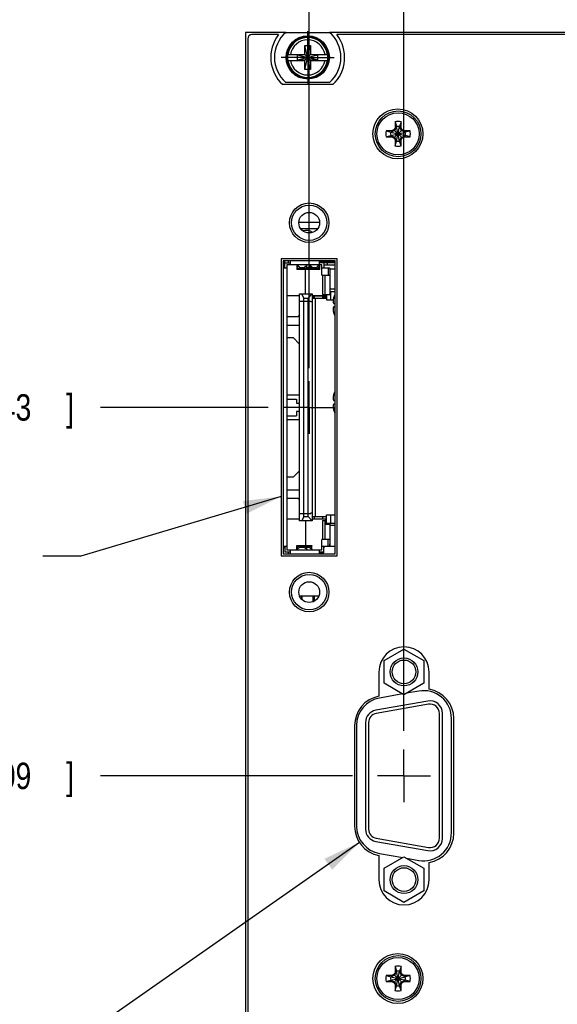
# Model space of a CAD drawing. Header units: inches. Extents: x 0.2 to 16.8, y 0.1 to 10.8.
# Tile 3 of 21: x 4.3 to 6.9, y 3.8 to 8.4. Entities that reach past the tile are written whole.
import ezdxf

# ---------------------------------------------------------------- set-up
doc = ezdxf.new("R2010")
doc.units = ezdxf.units.IN
doc.header["$LTSCALE"] = 0.935
doc.header["$MEASUREMENT"] = 0
doc.linetypes.add('CENTER', pattern=[0.6, 0.375, -0.075, 0.075, -0.075])
doc.layers.get('0').update_dxf_attribs({"linetype": 'CONTINUOUS'})
for name, color, linetype in [('DEFAULT_1', 7, 'CENTER'), ('DETAIL', 7, 'CONTINUOUS'), ('DIMENSIONS', 7, 'CONTINUOUS')]:
    doc.layers.add(name, color=color, linetype=linetype)
doc.styles.get("Standard").update_dxf_attribs({"font": 'txt', "width": 0.8})
doc.dimstyles.new('DIMSTYLE_1', dxfattribs={"dimtxt": 0.125, "dimasz": 0.18, "dimexe": 0.18, "dimexo": 0.0625, "dimgap": 0.09, "dimtad": 0, "dimtih": 1, "dimtoh": 1, "dimdec": 3, "dimzin": 4, "dimdsep": 46, "dimtxsty": 'STANDARD', "dimblk": '_FILLED', "dimblk1": '_FILLED', "dimblk2": '_FILLED', "dimcen": 0.09, "dimadec": 0, "dimazin": 0, "dimtp": 0.01, "dimtm": 0.01, "dimtfac": 1, "dimtdec": 3, "dimtofl": 0, "dimtmove": 0, "dimatfit": 3, "dimldrblk": '_FILLED', "dimfxl": 1, "dimtolj": 1, "dimtzin": 4, "dimarcsym": 0})

# ---------------------------------------------------------------- blocks, each defined once
blk = doc.blocks.new('*D1')
at = {"layer": 'DIMENSIONS', "color": 2, "linetype": 'CONTINUOUS'}
blk.add_line((6.1408, 5.055), (6.1408, 9.0511), dxfattribs=at)
at = {"layer": 'DIMENSIONS', "color": 2, "linetype": 'CONTINUOUS', "width": 0.8}
for s, p in [(']', (6.2033, 10.3386)), ('49.38', (6.2033, 9.8386)), ('[', (6.2033, 9.7386)), ('1.944', (6.2033, 9.1136))]:
    blk.add_text(s, height=0.125, rotation=90, dxfattribs=at).set_placement(p)
blk = doc.blocks.new('_FILLED')
at = {"color": 0, "linetype": 'BYBLOCK'}
blk.add_solid([(0, 0), (-1, 0.174), (-1, -0.174)], dxfattribs=at)
blk = doc.blocks.new('*D11')
at = {"layer": 'DIMENSIONS', "color": 2, "linetype": 'CONTINUOUS'}
blk.add_line((5.8963, 4.8411), (4.7033, 4.8411), dxfattribs=at)
at = {"layer": 'DIMENSIONS', "color": 2, "linetype": 'CONTINUOUS', "width": 0.8}
for s, p in [('1.421', (3.3158, 4.7786)), ('[', (3.9408, 4.7786)), ('36.09', (4.0408, 4.7786)), (']', (4.5408, 4.7786))]:
    blk.add_text(s, height=0.125, dxfattribs=at).set_placement(p)
blk = doc.blocks.new('*D12')
at = {"layer": 'DIMENSIONS', "color": 2, "linetype": 'CONTINUOUS'}
blk.add_line((5.4976, 6.5869), (4.7033, 6.5869), dxfattribs=at)
at = {"layer": 'DIMENSIONS', "color": 2, "linetype": 'CONTINUOUS', "width": 0.8}
for s, p in [('3.167', (3.3158, 6.5244)), ('[', (3.9408, 6.5244)), ('80.43', (4.0408, 6.5244)), (']', (4.5408, 6.5244))]:
    blk.add_text(s, height=0.125, dxfattribs=at).set_placement(p)
blk = doc.blocks.new('*D15')
at = {"layer": 'DIMENSIONS', "color": 2, "linetype": 'CONTINUOUS'}
blk.add_line((5.6918, 6.7724), (5.6918, 9.0511), dxfattribs=at)
at = {"layer": 'DIMENSIONS', "color": 2, "linetype": 'CONTINUOUS', "width": 0.8}
for s, p in [(']', (5.7543, 10.3386)), ('60.78', (5.7543, 9.8386)), ('[', (5.7543, 9.7386)), ('2.393', (5.7543, 9.1136))]:
    blk.add_text(s, height=0.125, rotation=90, dxfattribs=at).set_placement(p)

msp = doc.modelspace()

# ---------------------------------------------------------------- linework, layer by layer
at = {"color": 7, "linetype": 'CONTINUOUS'}
for p, q in [((5.3908, 8.3631), (5.3908, 3.2961)), ((5.5811, 8.3631), (5.3908, 8.3631)), ((5.5471, 8.3531), (5.4208, 8.3531)), ((5.5811, 8.3636), (5.7886, 8.3636)), ((7.9811, 8.3631), (5.7886, 8.3631)), ((7.9471, 8.3531), (5.8225, 8.3531)), ((5.4008, 8.3331), (5.4008, 3.3261)), ((5.5902, 8.2589), (5.6731, 8.2589)), ((5.6711, 8.188), (5.6986, 8.3022)), ((5.6711, 8.2589), (5.6711, 8.3022)), ((5.6986, 8.188), (5.6711, 8.3022)), ((5.6711, 8.3022), (5.6986, 8.3022)), ((5.6731, 8.2589), (5.6731, 8.2568)), ((5.6965, 8.2589), (5.6965, 8.2568)), ((5.6965, 8.2589), (5.7795, 8.2589)), ((5.6986, 8.3022), (5.6986, 8.2589)), ((5.5902, 8.2313), (5.6731, 8.2313)), ((5.6363, 8.2334), (5.6363, 8.2568)), ((5.6363, 8.2568), (5.7334, 8.2334)), ((5.6731, 8.2568), (5.6363, 8.2568)), ((5.6363, 8.2334), (5.7334, 8.2568)), ((5.6363, 8.2334), (5.6731, 8.2334)), ((5.6711, 8.188), (5.6711, 8.2313)), ((5.6731, 8.2334), (5.6965, 8.2568)), ((5.6965, 8.2334), (5.6731, 8.2568)), ((5.6731, 8.2313), (5.6731, 8.2334)), ((5.7334, 8.2568), (5.6965, 8.2568)), ((5.6965, 8.2313), (5.6965, 8.2334)), ((5.6965, 8.2334), (5.7334, 8.2334)), ((5.6965, 8.2313), (5.7795, 8.2313)), ((5.6986, 8.2313), (5.6986, 8.188)), ((5.7334, 8.2334), (5.7334, 8.2568)), ((5.6986, 8.188), (5.6711, 8.188)), ((5.7886, 8.1266), (5.5811, 8.1266)), ((5.8033, 8.1163), (5.5663, 8.1163)), ((6.0983, 7.9397), (6.0983, 7.9106)), ((6.0983, 7.9397), (6.1056, 7.9174)), ((6.1274, 7.9397), (6.1201, 7.9174)), ((6.1274, 7.9106), (6.1274, 7.9397)), ((6.0562, 7.8977), (6.0785, 7.8904)), ((6.0854, 7.8977), (6.0562, 7.8977)), ((6.0785, 7.8904), (6.1472, 7.8758)), ((6.0785, 7.8758), (6.1472, 7.8904)), ((6.08, 7.8904), (6.0785, 7.8904)), ((6.0962, 7.8997), (6.08, 7.8904)), ((6.0854, 7.8977), (6.08, 7.8904)), ((6.08, 7.8904), (6.1457, 7.8758)), ((6.08, 7.8758), (6.1457, 7.8904)), ((6.0935, 7.9024), (6.0854, 7.8977)), ((6.0983, 7.9106), (6.0935, 7.9024)), ((6.0935, 7.8638), (6.1321, 7.9024)), ((6.1321, 7.8638), (6.0935, 7.9024)), ((6.1056, 7.9159), (6.0962, 7.8997)), ((6.0983, 7.9106), (6.1056, 7.9159)), ((6.1056, 7.8488), (6.1201, 7.9174)), ((6.1056, 7.9174), (6.1056, 7.9159)), ((6.1201, 7.8488), (6.1056, 7.9174)), ((6.1056, 7.8502), (6.1201, 7.9159)), ((6.1201, 7.8502), (6.1056, 7.9159)), ((6.1201, 7.9159), (6.1201, 7.9174)), ((6.1295, 7.8997), (6.1201, 7.9159)), ((6.1274, 7.9106), (6.1201, 7.9159)), ((6.1321, 7.9024), (6.1274, 7.9106)), ((6.1457, 7.8904), (6.1295, 7.8997)), ((6.1403, 7.8977), (6.1321, 7.9024)), ((6.1403, 7.8977), (6.1457, 7.8904)), ((6.1695, 7.8977), (6.1403, 7.8977)), ((6.1472, 7.8904), (6.1457, 7.8904)), ((6.1695, 7.8977), (6.1472, 7.8904)), ((6.0562, 7.8685), (6.0785, 7.8758)), ((6.0562, 7.8685), (6.0854, 7.8685)), ((6.0785, 7.8758), (6.08, 7.8758)), ((6.0854, 7.8685), (6.08, 7.8758)), ((6.08, 7.8758), (6.0962, 7.8664)), ((6.0854, 7.8685), (6.0935, 7.8638)), ((6.0935, 7.8638), (6.0983, 7.8556)), ((6.0962, 7.8664), (6.1056, 7.8502)), ((6.0983, 7.8556), (6.0983, 7.8265)), ((6.0983, 7.8556), (6.1056, 7.8502)), ((6.0983, 7.8265), (6.1056, 7.8488)), ((6.1056, 7.8502), (6.1056, 7.8488)), ((6.1201, 7.8502), (6.1295, 7.8664)), ((6.1274, 7.8556), (6.1201, 7.8502)), ((6.1201, 7.8488), (6.1201, 7.8502)), ((6.1274, 7.8265), (6.1201, 7.8488)), ((6.1274, 7.8556), (6.1321, 7.8638)), ((6.1274, 7.8265), (6.1274, 7.8556)), ((6.1295, 7.8664), (6.1457, 7.8758)), ((6.1321, 7.8638), (6.1403, 7.8685)), ((6.1403, 7.8685), (6.1457, 7.8758)), ((6.1403, 7.8685), (6.1695, 7.8685)), ((6.1457, 7.8758), (6.1472, 7.8758)), ((6.1695, 7.8685), (6.1472, 7.8758)), ((5.6428, 7.4644), (5.7408, 7.4644)), ((5.6512, 7.4344), (5.7325, 7.4344)), ((5.701, 7.4136), (5.6827, 7.4136)), ((5.5588, 7.2911), (5.5588, 5.8831)), ((5.8248, 7.2911), (5.5588, 7.2911)), ((5.5688, 7.2809), (5.5688, 5.8929)), ((5.8148, 7.2809), (5.5688, 7.2809)), ((5.5764, 7.2463), (5.5764, 7.2809)), ((5.5942, 7.2718), (5.5942, 7.2809)), ((5.602, 7.2809), (5.602, 7.262)), ((5.7398, 7.2809), (5.7398, 7.262)), ((5.8148, 5.8929), (5.8148, 7.2809)), ((5.8248, 5.8831), (5.8248, 7.2911)), ((5.5688, 7.2718), (5.602, 7.2718)), ((5.5863, 7.2463), (5.5688, 7.2463)), ((5.5863, 7.262), (5.5863, 5.9116)), ((5.7516, 7.262), (5.5863, 7.262)), ((5.6453, 7.2508), (5.6314, 7.262)), ((5.6335, 7.2603), (5.6335, 7.2404)), ((5.7418, 7.2404), (5.6335, 7.2404)), ((5.6418, 7.2537), (5.6387, 7.2524)), ((5.6453, 7.2464), (5.6387, 7.2435)), ((5.6387, 7.2435), (5.6756, 7.2435)), ((5.6453, 7.2508), (5.6453, 7.2464)), ((5.6453, 7.2502), (5.669, 7.2502)), ((5.669, 7.2508), (5.6828, 7.262)), ((5.669, 7.2464), (5.669, 7.2508)), ((5.6756, 7.2435), (5.669, 7.2464)), ((5.6756, 7.2524), (5.6725, 7.2537)), ((5.6749, 7.1245), (5.6749, 7.2404)), ((5.6808, 7.2404), (5.6808, 7.2603)), ((5.6808, 7.2502), (5.6926, 7.2502)), ((5.6808, 7.2435), (5.6945, 7.2435)), ((5.7064, 7.2508), (5.6869, 7.262)), ((5.6926, 7.2508), (5.6938, 7.2518)), ((5.6926, 7.2464), (5.6926, 7.2508)), ((5.6945, 7.2455), (5.6926, 7.2464)), ((5.6945, 7.2576), (5.6945, 7.2404)), ((5.6997, 7.2524), (5.702, 7.2533)), ((5.6997, 7.2488), (5.6997, 7.2524)), ((5.6997, 7.2435), (5.6997, 7.2488)), ((5.7064, 7.2464), (5.6997, 7.2435)), ((5.6997, 7.2435), (5.7366, 7.2435)), ((5.7064, 7.2508), (5.7064, 7.2464)), ((5.7064, 7.2502), (5.73, 7.2502)), ((5.73, 7.2508), (5.7383, 7.262)), ((5.73, 7.2464), (5.73, 7.2508)), ((5.7366, 7.2435), (5.73, 7.2464)), ((5.7325, 7.2542), (5.7366, 7.2524)), ((5.7366, 7.2524), (5.7366, 7.2435)), ((5.7418, 7.261), (5.7383, 7.261)), ((5.8148, 7.2758), (5.7398, 7.2758)), ((5.8148, 7.2718), (5.7398, 7.2718)), ((5.7418, 7.2404), (5.7418, 7.261)), ((5.7516, 7.2128), (5.7516, 7.262)), ((5.789, 7.2463), (5.7516, 7.2463)), ((5.7615, 7.2738), (5.7615, 7.2463)), ((5.7615, 7.262), (5.8148, 7.262)), ((5.7792, 7.262), (5.7792, 7.2718)), ((5.7812, 7.2463), (5.7812, 7.2128)), ((5.789, 7.2463), (5.789, 7.2128)), ((5.789, 7.2443), (5.8148, 7.2443)), ((5.791, 7.1222), (5.791, 7.2443)), ((5.7516, 7.2128), (5.791, 7.2128)), ((5.7556, 7.2128), (5.7556, 7.1222)), ((5.7654, 7.2128), (5.7654, 7.1222)), ((5.789, 7.2246), (5.791, 7.2246)), ((5.8148, 7.1468), (5.791, 7.1468)), ((5.6463, 7.1154), (5.5863, 7.1154)), ((5.6463, 6.0497), (5.6463, 7.1245)), ((5.6463, 7.1245), (5.7066, 7.1245)), ((5.666, 7.1049), (5.6571, 7.1245)), ((5.666, 6.0694), (5.666, 7.1049)), ((5.666, 7.1049), (5.6869, 7.1049)), ((5.7066, 7.1245), (5.6869, 7.1049)), ((5.6869, 6.0694), (5.6869, 7.1049)), ((5.7066, 7.1245), (5.7066, 6.0497)), ((5.7066, 7.1163), (5.7733, 7.1163)), ((5.7733, 7.1154), (5.7066, 7.1154)), ((5.7174, 7.1097), (5.7066, 7.1097)), ((5.7066, 7.1049), (5.7733, 7.1049)), ((5.7174, 7.1049), (5.7174, 7.1154)), ((5.7223, 6.0694), (5.7223, 7.1049)), ((5.7556, 7.1222), (5.791, 7.1222)), ((5.7568, 7.1049), (5.7568, 7.1154)), ((5.7733, 7.1097), (5.7568, 7.1097)), ((5.7703, 7.1154), (5.7703, 7.1222)), ((5.7733, 7.1222), (5.7733, 7.097)), ((5.7733, 7.097), (5.8056, 7.097)), ((5.791, 7.1363), (5.8148, 7.1363)), ((5.793, 7.1363), (5.793, 7.097)), ((5.6463, 7.0899), (5.6995, 7.0899)), ((5.6995, 7.0871), (5.6995, 7.0899)), ((5.7066, 7.0871), (5.6995, 7.0871)), ((5.8077, 7.0799), (5.8144, 7.0799)), ((5.8144, 7.0629), (5.8077, 7.0629)), ((5.6375, 7.0159), (5.5863, 7.0159)), ((5.6463, 7.0248), (5.6375, 7.0159)), ((5.5863, 6.9766), (5.6463, 6.9766)), ((5.5863, 6.9175), (5.6158, 6.9175)), ((5.6158, 6.9175), (5.6463, 6.887)), ((5.5863, 6.6459), (5.6463, 6.6459)), ((5.5863, 6.6262), (5.6316, 6.6262)), ((5.6316, 6.6262), (5.6316, 6.6065)), ((5.6316, 6.6065), (5.6463, 6.6065)), ((5.8077, 6.6199), (5.8144, 6.6199)), ((5.8144, 6.6029), (5.8077, 6.6029)), ((5.5863, 6.5474), (5.6316, 6.5474)), ((5.6316, 6.5671), (5.6316, 6.5474)), ((5.6463, 6.5671), (5.6316, 6.5671)), ((5.6463, 6.5278), (5.5863, 6.5278)), ((5.6158, 6.2561), (5.5863, 6.2561)), ((5.6463, 6.2866), (5.6158, 6.2561)), ((5.5863, 6.197), (5.6463, 6.197)), ((5.5863, 6.1577), (5.6375, 6.1577)), ((5.6375, 6.1577), (5.6463, 6.1488)), ((5.6463, 6.0844), (5.6995, 6.0844)), ((5.666, 6.0694), (5.6571, 6.0497)), ((5.666, 6.0694), (5.6869, 6.0694)), ((5.6869, 6.0694), (5.7066, 6.0497)), ((5.6995, 6.0844), (5.6995, 6.0871)), ((5.6995, 6.0871), (5.7066, 6.0871)), ((5.7066, 6.0694), (5.7733, 6.0694)), ((5.7174, 6.0583), (5.7174, 6.0694)), ((5.7568, 6.0583), (5.7568, 6.0694)), ((5.7733, 6.0379), (5.7733, 6.0773)), ((5.7733, 6.0773), (5.8148, 6.0773)), ((5.793, 6.0773), (5.793, 6.0379)), ((5.5863, 6.0583), (5.6463, 6.0583)), ((5.7066, 6.0497), (5.6463, 6.0497)), ((5.6749, 6.0497), (5.6749, 5.9333)), ((5.7066, 6.0583), (5.7733, 6.0583)), ((5.7733, 6.0573), (5.7066, 6.0573)), ((5.7556, 6.0514), (5.7556, 5.9608)), ((5.7556, 6.0514), (5.7654, 6.0514)), ((5.7654, 6.0514), (5.7654, 5.9608)), ((5.7654, 6.0337), (5.791, 6.0337)), ((5.7703, 6.0337), (5.7703, 6.0583)), ((5.7733, 6.0379), (5.8148, 6.0379)), ((5.791, 5.9293), (5.791, 6.0337)), ((5.8148, 6.0268), (5.791, 6.0268)), ((5.5863, 5.9274), (5.5688, 5.9274)), ((5.5764, 5.9274), (5.5764, 5.9018)), ((5.6335, 5.9133), (5.6335, 5.9333)), ((5.6335, 5.9333), (5.7044, 5.9333)), ((5.6387, 5.9301), (5.6453, 5.9272)), ((5.6756, 5.9301), (5.6387, 5.9301)), ((5.6453, 5.9272), (5.6453, 5.9228)), ((5.669, 5.9272), (5.6756, 5.9301)), ((5.669, 5.9228), (5.669, 5.9272)), ((5.6808, 5.9133), (5.6808, 5.9333)), ((5.6992, 5.9301), (5.6808, 5.9301)), ((5.6926, 5.9272), (5.6992, 5.9301)), ((5.6926, 5.9228), (5.6926, 5.9272)), ((5.7044, 5.9133), (5.7044, 5.9333)), ((5.7516, 5.9116), (5.7516, 5.9608)), ((5.789, 5.9608), (5.7516, 5.9608)), ((5.789, 5.9274), (5.7516, 5.9274)), ((5.7615, 5.8998), (5.7615, 5.9274)), ((5.7812, 5.9274), (5.7812, 5.9608)), ((5.789, 5.9608), (5.789, 5.9274)), ((5.791, 5.949), (5.789, 5.949)), ((5.7897, 5.9411), (5.789, 5.9411)), ((5.789, 5.9293), (5.8148, 5.9293)), ((5.7897, 5.9293), (5.7897, 5.9411)), ((5.5588, 5.8831), (5.8248, 5.8831)), ((5.5764, 5.9218), (5.5688, 5.9218)), ((5.5688, 5.8929), (5.8148, 5.8929)), ((5.602, 5.9018), (5.5764, 5.9018)), ((5.5863, 5.9116), (5.7516, 5.9116)), ((5.5942, 5.8929), (5.5942, 5.9018)), ((5.602, 5.9116), (5.602, 5.8929)), ((5.6453, 5.9228), (5.6315, 5.9116)), ((5.6418, 5.9199), (5.6387, 5.9213)), ((5.669, 5.9234), (5.6453, 5.9234)), ((5.6828, 5.9116), (5.669, 5.9228)), ((5.6756, 5.9213), (5.6725, 5.9199)), ((5.6926, 5.9234), (5.6808, 5.9234)), ((5.7065, 5.9116), (5.6926, 5.9228)), ((5.6992, 5.9213), (5.6961, 5.9199)), ((5.7398, 5.9116), (5.7398, 5.8929)), ((5.7615, 5.9018), (5.7398, 5.9018)), ((5.7611, 5.8978), (5.7398, 5.8978)), ((5.7568, 5.8978), (5.7568, 5.9018)), ((5.6821, 5.76), (5.7015, 5.76)), ((5.6461, 5.6939), (5.7376, 5.6939)), ((5.6571, 5.6772), (5.6571, 5.6939)), ((5.6591, 5.6753), (5.6591, 5.6939)), ((5.7111, 5.6668), (5.7111, 5.6939)), ((5.7174, 5.6699), (5.7174, 5.6939)), ((6.0473, 5.3879), (6.1408, 5.4418)), ((6.1408, 5.4418), (6.2343, 5.3879)), ((6.0473, 5.2799), (6.0473, 5.3879)), ((6.2343, 5.3879), (6.2343, 5.2799)), ((6.0218, 5.3331), (6.0218, 5.2186)), ((6.2598, 5.2521), (6.2598, 5.3331)), ((6.1408, 5.2259), (6.0473, 5.2799)), ((6.2343, 5.2799), (6.1408, 5.2259)), ((6.1347, 5.2294), (6.0249, 5.2101)), ((6.2109, 5.2429), (6.1523, 5.2325)), ((6.2542, 5.1955), (6.0072, 5.1519)), ((6.2568, 5.1807), (6.0098, 5.1372)), ((6.3085, 4.5454), (6.3085, 5.1374)), ((6.3235, 4.5454), (6.3235, 5.1374)), ((5.9585, 5.0938), (5.9585, 4.5889)), ((5.9735, 5.0938), (5.9735, 4.5889)), ((6.3658, 4.5709), (6.3658, 5.1129)), ((6.3768, 4.5699), (6.3768, 5.1123)), ((5.9068, 5.0792), (5.9068, 4.603)), ((5.9158, 5.0801), (5.9158, 4.6037)), ((6.0072, 4.5308), (6.2542, 4.4873)), ((6.0098, 4.5456), (6.2568, 4.5021)), ((6.0218, 4.4636), (6.0218, 4.3491)), ((6.0249, 4.4737), (6.1347, 4.4543)), ((6.0473, 4.4039), (6.1408, 4.4578)), ((6.1408, 4.4578), (6.2343, 4.4039)), ((6.1523, 4.4512), (6.2109, 4.4409)), ((6.0473, 4.2959), (6.0473, 4.4039)), ((6.2343, 4.4039), (6.2343, 4.2959)), ((6.2598, 4.3491), (6.2598, 4.4301)), ((6.1408, 4.2419), (6.0473, 4.2959)), ((6.2343, 4.2959), (6.1408, 4.2419)), ((6.0983, 3.9377), (6.1056, 3.9154)), ((6.0983, 3.9377), (6.0983, 3.9086)), ((6.1274, 3.9377), (6.1201, 3.9154)), ((6.1274, 3.9086), (6.1274, 3.9377)), ((6.0562, 3.8957), (6.0785, 3.8884)), ((6.0854, 3.8957), (6.0562, 3.8957)), ((6.0562, 3.8665), (6.0785, 3.8738)), ((6.0785, 3.8884), (6.1472, 3.8738)), ((6.08, 3.8884), (6.0785, 3.8884)), ((6.0785, 3.8738), (6.1472, 3.8884)), ((6.0785, 3.8738), (6.08, 3.8738)), ((6.0962, 3.8977), (6.08, 3.8884)), ((6.0854, 3.8957), (6.08, 3.8884)), ((6.08, 3.8884), (6.1457, 3.8738)), ((6.08, 3.8738), (6.1457, 3.8884)), ((6.08, 3.8738), (6.0962, 3.8644)), ((6.0854, 3.8665), (6.08, 3.8738)), ((6.0935, 3.9004), (6.0854, 3.8957)), ((6.0983, 3.9086), (6.0935, 3.9004)), ((6.0935, 3.9004), (6.1321, 3.8618)), ((6.0935, 3.8618), (6.1321, 3.9004)), ((6.1056, 3.9139), (6.0962, 3.8977)), ((6.0983, 3.9086), (6.1056, 3.9139)), ((6.1201, 3.8468), (6.1056, 3.9154)), ((6.1056, 3.9154), (6.1056, 3.9139)), ((6.1056, 3.8468), (6.1201, 3.9154)), ((6.1201, 3.8482), (6.1056, 3.9139)), ((6.1056, 3.8482), (6.1201, 3.9139)), ((6.1201, 3.9139), (6.1201, 3.9154)), ((6.1274, 3.9086), (6.1201, 3.9139)), ((6.1295, 3.8977), (6.1201, 3.9139)), ((6.1321, 3.9004), (6.1274, 3.9086)), ((6.1457, 3.8884), (6.1295, 3.8977)), ((6.1295, 3.8644), (6.1457, 3.8738)), ((6.1403, 3.8957), (6.1321, 3.9004)), ((6.1695, 3.8957), (6.1403, 3.8957)), ((6.1403, 3.8957), (6.1457, 3.8884)), ((6.1403, 3.8665), (6.1457, 3.8738)), ((6.1472, 3.8884), (6.1457, 3.8884)), ((6.1457, 3.8738), (6.1472, 3.8738)), ((6.1695, 3.8957), (6.1472, 3.8884)), ((6.1695, 3.8665), (6.1472, 3.8738)), ((6.0562, 3.8665), (6.0854, 3.8665)), ((6.0854, 3.8665), (6.0935, 3.8618)), ((6.0935, 3.8618), (6.0983, 3.8536)), ((6.0962, 3.8644), (6.1056, 3.8482)), ((6.0983, 3.8536), (6.1056, 3.8482)), ((6.0983, 3.8536), (6.0983, 3.8245)), ((6.0983, 3.8245), (6.1056, 3.8468)), ((6.1056, 3.8482), (6.1056, 3.8468)), ((6.1201, 3.8482), (6.1295, 3.8644)), ((6.1274, 3.8536), (6.1201, 3.8482)), ((6.1201, 3.8468), (6.1201, 3.8482)), ((6.1274, 3.8245), (6.1201, 3.8468)), ((6.1274, 3.8536), (6.1321, 3.8618)), ((6.1274, 3.8245), (6.1274, 3.8536)), ((6.1321, 3.8618), (6.1403, 3.8665)), ((6.1403, 3.8665), (6.1695, 3.8665))]:
    msp.add_line(p, q, dxfattribs=at)
for centre, radius in [((5.6848, 8.2451), 0.1025), ((5.6848, 8.2451), 0.098), ((6.1118, 7.8831), 0.1185), ((6.1128, 7.8831), 0.1083), ((6.1128, 7.8831), 0.1), ((5.6918, 7.4621), 0.0935), ((5.6918, 7.4619), 0.0835), ((5.6918, 7.4619), 0.0492), ((5.6918, 5.7121), 0.0935), ((5.6918, 5.7119), 0.0835), ((5.6918, 5.7119), 0.0492), ((6.1408, 5.3339), 0.066), ((6.1408, 5.3339), 0.056), ((6.1408, 4.3499), 0.066), ((6.1408, 4.3499), 0.056), ((6.1118, 3.8811), 0.1185), ((6.1128, 3.8811), 0.1083), ((6.1128, 3.8811), 0.1)]:
    msp.add_circle(centre, radius, dxfattribs=at)
for centre, radius, start, end in [((5.4208, 8.3331), 0.02, 90, 180), ((5.6848, 8.2451), 0.175, 141.8922, 227.3792), ((5.6848, 8.2451), 0.1575, 131.203, 228.797), ((5.6848, 8.2451), 0.1575, 311.203, 48.797), ((5.6848, 8.2451), 0.175, 312.6208, 38.1078), ((5.6848, 8.2451), 0.0947, 8.3637, 171.6363), ((5.6848, 8.2451), 0.0832, 9.5336, 170.4664), ((5.6848, 8.2451), 0.0956, 171.7166, 188.2834), ((5.6848, 8.2451), 0.0956, 351.7166, 8.2834), ((5.6848, 8.2451), 0.0947, 188.3637, 351.6363), ((5.6848, 8.2451), 0.0832, 189.5336, 350.4664), ((6.1128, 7.8831), 0.0585, 75.5723, 104.4277), ((6.1128, 7.8831), 0.0585, 165.5723, 194.4277), ((6.1128, 7.8831), 0.0351, 168.0164, 191.9836), ((6.1128, 7.8831), 0.0351, 78.0164, 101.9836), ((6.1128, 7.8831), 0.0351, 348.0164, 11.9836), ((6.1128, 7.8831), 0.0585, 345.5723, 14.4277), ((6.1128, 7.8831), 0.0351, 258.0164, 281.9836), ((6.1128, 7.8831), 0.0585, 255.5723, 284.4277), ((5.6758, 7.3565), 0.0689, 60.4271, 102.2278), ((5.7536, 7.2738), 0.00787, 0, 14.9217), ((5.7693, 7.2522), 0.00787, 202.6838, 229.3836), ((5.9161, 7.0714), 0.114, 153.2508, 162.1171), ((5.9161, 7.0714), 0.114, 197.8829, 206.7492), ((5.9161, 6.6114), 0.114, 153.2508, 162.1171), ((5.9161, 6.6114), 0.114, 197.8829, 206.7492), ((5.7693, 5.9215), 0.00787, 135, 180), ((5.7536, 5.8998), 0.00787, 297.2354, 360), ((6.1408, 5.3331), 0.119, 0, 180), ((6.2338, 5.1129), 0.132, 0, 100), ((6.2348, 5.1123), 0.142, 0, 79.8599), ((6.0488, 5.0792), 0.142, 100.961, 180), ((6.0478, 5.0801), 0.132, 100, 180), ((6.2645, 5.1374), 0.059, 0, 100), ((6.2645, 5.1374), 0.044, 0, 100), ((6.0175, 5.0938), 0.059, 100, 180), ((6.0175, 5.0938), 0.044, 100, 180), ((6.0488, 4.603), 0.142, 180, 259.039), ((6.0478, 4.6037), 0.132, 180, 260), ((6.0175, 4.5889), 0.059, 180, 260), ((6.0175, 4.5889), 0.044, 180, 260), ((6.2338, 4.5709), 0.132, 260, 360), ((6.2645, 4.5454), 0.059, 260, 360), ((6.2645, 4.5454), 0.044, 260, 360), ((6.2348, 4.5699), 0.142, 280.1401, 360), ((6.1408, 4.3491), 0.119, 180, 360), ((6.1128, 3.8811), 0.0585, 75.5723, 104.4277), ((6.1128, 3.8811), 0.0585, 165.5723, 194.4277), ((6.1128, 3.8811), 0.0351, 168.0164, 191.9836), ((6.1128, 3.8811), 0.0351, 78.0164, 101.9836), ((6.1128, 3.8811), 0.0351, 348.0164, 11.9836), ((6.1128, 3.8811), 0.0585, 345.5723, 14.4277), ((6.1128, 3.8811), 0.0351, 258.0164, 281.9836), ((6.1128, 3.8811), 0.0585, 255.5723, 284.4277)]:
    msp.add_arc(centre, radius, start, end, dxfattribs=at)
for points, knots in [([(5.6387, 7.2524), (5.6381, 7.2521), (5.637, 7.2516), (5.6353, 7.2511), (5.6341, 7.2508), (5.6335, 7.2507)], [0, 0, 0, 0, 0.345502, 0.678667, 1, 1, 1, 1]), ([(5.6335, 7.2416), (5.6341, 7.2418), (5.6353, 7.2421), (5.637, 7.2428), (5.6381, 7.2432), (5.6387, 7.2435)], [0, 0, 0, 0, 0.325753, 0.659023, 1, 1, 1, 1]), ([(5.6791, 7.2511), (5.6785, 7.2513), (5.6773, 7.2516), (5.6762, 7.2521), (5.6756, 7.2524)], [0, 0, 0, 0, 0.49091, 1, 1, 1, 1]), ([(5.6808, 7.2416), (5.6802, 7.2418), (5.679, 7.2422), (5.6773, 7.2428), (5.6762, 7.2432), (5.6756, 7.2435)], [0, 0, 0, 0, 0.327272, 0.660559, 1, 1, 1, 1]), ([(5.698, 7.2518), (5.6974, 7.2516), (5.6963, 7.2513), (5.6951, 7.251), (5.6945, 7.2509)], [0, 0, 0, 0, 0.504111, 1, 1, 1, 1]), ([(5.6945, 7.2413), (5.6951, 7.2415), (5.6963, 7.2419), (5.698, 7.2426), (5.6992, 7.2432), (5.6997, 7.2435)], [0, 0, 0, 0, 0.32394, 0.657379, 1, 1, 1, 1]), ([(5.7366, 7.2435), (5.7372, 7.2432), (5.7383, 7.2426), (5.74, 7.2419), (5.7412, 7.2415), (5.7418, 7.2413)], [0, 0, 0, 0, 0.342629, 0.676065, 1, 1, 1, 1]), ([(5.7401, 7.2513), (5.7395, 7.2514), (5.7387, 7.2516), (5.7379, 7.2519), (5.7377, 7.252)], [0, 0, 0, 0, 0.727148, 1, 1, 1, 1]), ([(5.8048, 7.0896), (5.8048, 7.089), (5.805, 7.0878), (5.8055, 7.0859), (5.806, 7.084), (5.8067, 7.082), (5.8073, 7.0806), (5.8077, 7.0799)], [0, 0, 0, 0, 0.184126, 0.372427, 0.567782, 0.774697, 1, 1, 1, 1]), ([(5.8077, 7.0629), (5.8073, 7.0622), (5.8067, 7.0609), (5.806, 7.0589), (5.8055, 7.057), (5.805, 7.0551), (5.8048, 7.0539), (5.8048, 7.0532)], [0, 0, 0, 0, 0.225303, 0.432218, 0.627573, 0.815874, 1, 1, 1, 1]), ([(5.8048, 7.0532), (5.8049, 7.0521), (5.8051, 7.0498), (5.8055, 7.0465), (5.8061, 7.0432), (5.8068, 7.0398), (5.8073, 7.0376), (5.8077, 7.0364)], [0, 0, 0, 0, 0.201882, 0.398675, 0.594061, 0.792838, 1, 1, 1, 1]), ([(5.8048, 6.6296), (5.8048, 6.629), (5.805, 6.6278), (5.8055, 6.6259), (5.806, 6.624), (5.8067, 6.622), (5.8073, 6.6206), (5.8077, 6.6199)], [0, 0, 0, 0, 0.184126, 0.372427, 0.567782, 0.774697, 1, 1, 1, 1]), ([(5.8077, 6.6029), (5.8073, 6.6022), (5.8067, 6.6009), (5.806, 6.5989), (5.8055, 6.597), (5.805, 6.5951), (5.8048, 6.5939), (5.8048, 6.5932)], [0, 0, 0, 0, 0.225303, 0.432218, 0.627573, 0.815874, 1, 1, 1, 1]), ([(5.8048, 6.5932), (5.8049, 6.5921), (5.8051, 6.5898), (5.8055, 6.5865), (5.8061, 6.5832), (5.8068, 6.5798), (5.8073, 6.5776), (5.8077, 6.5764)], [0, 0, 0, 0, 0.201882, 0.398675, 0.594061, 0.792838, 1, 1, 1, 1]), ([(5.6335, 5.932), (5.6341, 5.9318), (5.6353, 5.9315), (5.637, 5.9308), (5.6381, 5.9304), (5.6387, 5.9301)], [0, 0, 0, 0, 0.327272, 0.660559, 1, 1, 1, 1]), ([(5.6808, 5.932), (5.6802, 5.9318), (5.679, 5.9315), (5.6773, 5.9308), (5.6762, 5.9304), (5.6756, 5.9301)], [0, 0, 0, 0, 0.325762, 0.659031, 1, 1, 1, 1]), ([(5.7044, 5.932), (5.7038, 5.9318), (5.7027, 5.9315), (5.7009, 5.9308), (5.6998, 5.9304), (5.6992, 5.9301)], [0, 0, 0, 0, 0.325753, 0.659023, 1, 1, 1, 1]), ([(5.6352, 5.9225), (5.6358, 5.9224), (5.637, 5.922), (5.6381, 5.9215), (5.6387, 5.9213)], [0, 0, 0, 0, 0.49091, 1, 1, 1, 1]), ([(5.6756, 5.9213), (5.6762, 5.9215), (5.6773, 5.922), (5.679, 5.9225), (5.6802, 5.9228), (5.6808, 5.923)], [0, 0, 0, 0, 0.345502, 0.678667, 1, 1, 1, 1]), ([(5.6992, 5.9213), (5.6998, 5.9215), (5.7009, 5.922), (5.7027, 5.9225), (5.7038, 5.9228), (5.7044, 5.923)], [0, 0, 0, 0, 0.345502, 0.678667, 1, 1, 1, 1])]:
    msp.add_open_spline(points, degree=3, knots=knots, dxfattribs=at)
for points in [[(5.6808, 7.2507), (5.6802, 7.2508), (5.6796, 7.2509), (5.6791, 7.2511)], [(5.6997, 7.2524), (5.6992, 7.2521), (5.6986, 7.2519), (5.698, 7.2518)], [(5.7377, 7.252), (5.7373, 7.2521), (5.737, 7.2522), (5.7366, 7.2524)], [(5.7418, 7.2509), (5.7412, 7.251), (5.7406, 7.2511), (5.7401, 7.2513)], [(5.8051, 7.0931), (5.805, 7.0919), (5.8049, 7.0908), (5.8048, 7.0896)], [(5.8055, 7.0964), (5.8053, 7.0953), (5.8052, 7.0942), (5.8051, 7.0931)], [(5.8061, 7.0997), (5.8059, 7.0986), (5.8057, 7.0975), (5.8055, 7.0964)], [(5.8068, 7.103), (5.8065, 7.1019), (5.8063, 7.1008), (5.8061, 7.0997)], [(5.8077, 7.1064), (5.8073, 7.1053), (5.8071, 7.1042), (5.8068, 7.103)], [(5.8051, 6.6331), (5.805, 6.6319), (5.8049, 6.6308), (5.8048, 6.6296)], [(5.8055, 6.6364), (5.8053, 6.6353), (5.8052, 6.6342), (5.8051, 6.6331)], [(5.8061, 6.6397), (5.8059, 6.6386), (5.8057, 6.6375), (5.8055, 6.6364)], [(5.8068, 6.643), (5.8065, 6.6419), (5.8063, 6.6408), (5.8061, 6.6397)], [(5.8077, 6.6464), (5.8073, 6.6453), (5.8071, 6.6442), (5.8068, 6.643)], [(5.6335, 5.923), (5.6341, 5.9228), (5.6347, 5.9227), (5.6352, 5.9225)]]:
    msp.add_open_spline(points, degree=3, dxfattribs=at)
at = {"layer": 'DEFAULT_1', "color": 7, "linetype": 'CENTER'}
for p, q in [((5.6848, 8.2451), (5.6848, 8.3702)), ((5.6848, 8.2451), (5.5597, 8.2451)), ((5.6848, 8.2451), (5.6848, 8.12)), ((5.6848, 8.2451), (5.8099, 8.2451)), ((5.6918, 6.5869), (5.6918, 6.712)), ((5.6918, 6.5869), (5.5667, 6.5869)), ((5.6918, 6.5869), (5.6918, 6.4618)), ((5.6918, 6.5869), (5.8169, 6.5869)), ((6.1408, 4.8411), (6.1408, 4.9662)), ((6.1408, 4.8411), (6.0157, 4.8411)), ((6.1408, 4.8411), (6.1408, 4.716)), ((6.1408, 4.8411), (6.2659, 4.8411))]:
    msp.add_line(p, q, dxfattribs=at)
at = {"layer": 'DETAIL', "color": 2, "linetype": 'CONTINUOUS'}
for p, q in [((5.5588, 6.1649), (4.6106, 5.8824)), ((4.6106, 5.8824), (4.4306, 5.8824)), ((5.9295, 4.526), (4.6257, 3.6126))]:
    msp.add_line(p, q, dxfattribs=at)
for points in [[(5.3953, 6.0835), (5.5588, 6.1649), (5.3774, 6.1434)], [(5.8001, 4.3971), (5.9295, 4.526), (5.7642, 4.4483)]]:
    msp.add_solid(points, dxfattribs=at)

# ---------------------------------------------------------------- texts
at = {"layer": 'DETAIL', "color": 2, "linetype": 'CONTINUOUS', "insert": (2.4306, 5.9449), "char_height": 0.125, "width": 2.4, "attachment_point": 1}
msp.add_mtext('EXPRESS CARD/34 SLOT\\PNOT INCLUDED ON PXI-8195', dxfattribs=at)

# ---------------------------------------------------------------- dimensions: what is measured, and where the dimension line sits
at = {"layer": 'DIMENSIONS', "color": 2, "linetype": 'CONTINUOUS'}
for feature_location, offset, dtype, origin, picture, middle in [((5.6918, 6.7724), (0, 2.2787), 1, (8.0848, 6.5869), '*D15', (5.6918, 9.7761)), ((6.1408, 5.055), (0, 3.9961), 1, (8.0848, 3.4202), '*D1', (6.1408, 9.7761)), ((5.4976, 6.5869), (-0.7942, 0), 0, (5.6918, 3.4202), '*D12', (3.9783, 6.5869)), ((5.8963, 4.8411), (-1.193, 0), 0, (6.1408, 3.4202), '*D11', (3.9783, 4.8411))]:
    dim = msp.add_ordinate_dim(feature_location=feature_location, offset=offset, dtype=dtype, origin=origin, dimstyle='DIMSTYLE_1', dxfattribs=at)
    dim.commit()
    dim.dimension.update_dxf_attribs({"geometry": picture, "text_midpoint": middle})

doc.saveas('drawing.dxf')
